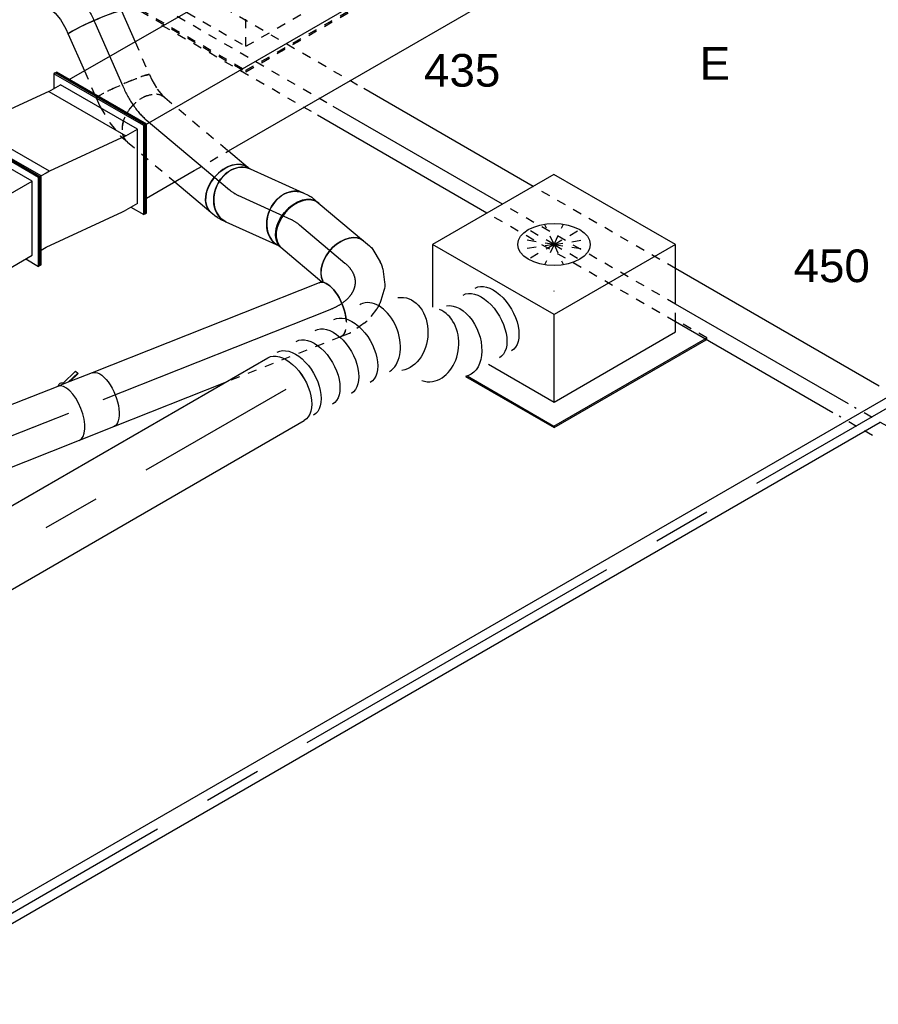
# Model space of a CAD drawing. Extents: x -329828 to 339781, y -55429 to 69176.
# Tile 46 of 140: x -44556 to -42192, y 30435 to 33146. Entities that reach past the tile are written whole.
import ezdxf
from ezdxf.enums import TextEntityAlignment as Align

# ---------------------------------------------------------------- set-up
doc = ezdxf.new("R2010")
doc.units = 0
doc.header["$LTSCALE"] = 50
doc.linetypes.add('CENTER2', pattern=[28.575, 19.05, -3.175, 3.175, -3.175])
doc.linetypes.add('STREEPJES', pattern=[0.1, 0.05, -0.05])
doc.layers.get('0').update_dxf_attribs({"linetype": 'CONTINUOUS'})
for name, color, linetype in [('EL6131--', 2, 'CONTINUOUS'), ('EM6131--', 1, 'CONTINUOUS'), ('WL524---_D', 153, 'CONTINUOUS'), ('WL524---_HARTLIJN', 8, 'CONTINUOUS'), ('WL570---_RETOUR', 112, 'CONTINUOUS'), ('WL570---_RETOUR_HL', 8, 'CONTINUOUS'), ('WL570---_RETOUR_RST', 2, 'CONTINUOUS'), ('WL570---_RETOUR_RST_HL', 1, 'CONTINUOUS'), ('WL570---_TOEVOER', 3, 'CONTINUOUS'), ('WL570---_TOEVOER_HL', 8, 'CONTINUOUS'), ('WL570---_TOEVOER_RST', 2, 'CONTINUOUS'), ('WL570---_TOEVOER_RST_HL', 1, 'CONTINUOUS'), ('WM570---_RETOUR_PR', 1, 'CONTINUOUS'), ('WM570---_RETOUR_RST_PR', 1, 'CONTINUOUS'), ('WM570---_TOEVOER_PR', 1, 'CONTINUOUS'), ('WM570---_TOEVOER_RST_PR', 1, 'CONTINUOUS')]:
    doc.layers.add(name, color=color, linetype=linetype)
doc.styles.add('BURO-018', font='ARIAL.TTF', dxfattribs={"height": 90})

# ---------------------------------------------------------------- blocks, each defined once
blk = doc.blocks.new('*U665')
at = {"color": 0, "linetype": 'STREEPJES', "ltscale": 10}
for p, q in [((645.5, 63.6, -10634.8), (750.9, 63.6, -10634.8)), ((1271.3, 63.6, -10634.8), (1870.7, 63.6, -10634.8)), ((2429, 63.6, -10634.8), (2925.7, 63.6, -10634.8)), ((621, 21.2, -10634.8), (726.4, 21.2, -10634.8)), ((1295.8, 21.2, -10634.8), (1846.2, 21.2, -10634.8)), ((2404.5, 21.2, -10634.8), (2901.2, 21.2, -10634.8)), ((1344.8, -63.6, -10634.8), (1797.2, -63.6, -10634.8)), ((2355.5, -63.6, -10634.8), (2852.2, -63.6, -10634.8))]:
    blk.add_line(p, q, dxfattribs=at)
at = {"color": 0, "ltscale": 10}
for p, q in [((770.9, 63.6, -10634.8), (1271.3, 63.6, -10634.8)), ((1870.7, 63.6, -10634.8), (2409, 63.6, -10634.8)), ((746.4, 21.2, -10634.8), (1295.8, 21.2, -10634.8)), ((1846.2, 21.2, -10634.8), (2384.5, 21.2, -10634.8)), ((697.4, -63.6, -10634.8), (1344.8, -63.6, -10634.8)), ((1797.2, -63.6, -10634.8), (2335.5, -63.6, -10634.8))]:
    blk.add_line(p, q, dxfattribs=at)
at = {"layer": 'EM6131--', "color": 1, "style": 'BURO-018'}
blk.add_attdef('POSNR', text='', height=90, dxfattribs=at).set_placement((0, 0), align=Align.MIDDLE)
blk = doc.blocks.new('*U811')
at = {"color": 0, "ltscale": 10}
for p, q in [((29.9, 25, -12496.9), (4684.6, 25, -12496.9)), ((29.9, -25, -12496.9), (3235.8, -25, -12496.9))]:
    blk.add_line(p, q, dxfattribs=at)
at = {"layer": 'WL524---_HARTLIJN', "linetype": 'CENTER2'}
blk.add_line((0, 0, -12496.9), (4705.3, 0, -12496.9), dxfattribs=at)
at = {"layer": 'WL524---_D', "color": 1, "style": 'BURO-018'}
blk.add_attdef('POSNR', text='', height=90, dxfattribs=at).set_placement((0, 0), align=Align.MIDDLE)
blk = doc.blocks.new('*U892')
at = {"color": 0, "ltscale": 10}
for p, q in [((-225.4, 278.6, -9741.9), (-311.7, 129, -9741.9)), ((160.8, 278.6, -9741.9), (-225.4, 278.6, -9741.9)), ((-32.3, -55.9, -9741.9), (-225.4, 278.6, -9741.9)), ((354, -55.9, -9741.9), (160.8, 278.6, -9741.9)), ((-328.7, -81.2, -9741.9), (-187.8, -325.3, -9741.9)), ((-152.7, -264.5, -9741.9), (-32.3, -55.9, -9741.9)), ((354, -55.9, -9741.9), (-32.3, -55.9, -9741.9)), ((271.9, -198, -9741.9), (354, -55.9, -9741.9)), ((-323.7, -82.7, -9741.9), (-185.8, -321.7, -9741.9)), ((-256.8, -84.1, -9741.9), (-152.7, -264.5, -9741.9)), ((233.5, -264.5, -9741.9), (247.4, -240.4, -9741.9)), ((-152.7, -264.5, -9741.9), (233.5, -264.5, -9741.9)), ((-185.8, -321.7, -9741.9), (-187.8, -325.3, -9741.9)), ((-187.8, -325.3, -9741.9), (296.4, -325.3, -9741.9)), ((-185.8, -321.7, -9741.9), (294.3, -321.7, -9741.9))]:
    blk.add_line(p, q, dxfattribs=at)
at = {"color": 8, "linetype": 'STREEPJES', "ltscale": 10}
for p, q in [((64.3, 111.4, -9741.9), (-11.9, 172.6, -9741.9)), ((64.3, 111.4, -9741.9), (23.5, 182.1, -9741.9)), ((64.3, 111.4, -9741.9), (69.8, 172.6, -9741.9)), ((64.3, 111.4, -9741.9), (-26.8, 146.7, -9741.9)), ((64.3, 111.4, -9741.9), (114.6, 146.7, -9741.9)), ((64.3, 111.4, -9741.9), (-17.4, 111.4, -9741.9)), ((64.3, 111.4, -9741.9), (14, 76, -9741.9)), ((64.3, 111.4, -9741.9), (58.8, 50.1, -9741.9)), ((64.3, 111.4, -9741.9), (105.1, 40.7, -9741.9)), ((64.3, 111.4, -9741.9), (140.5, 50.1, -9741.9)), ((64.3, 111.4, -9741.9), (155.4, 76, -9741.9)), ((64.3, 111.4, -9741.9), (145.9, 111.4, -9741.9)), ((247.4, -240.4, -9741.9), (271.9, -198, -9741.9)), ((300.1, -321.7, -9741.9), (250.3, -235.5, -9741.9)), ((294.3, -321.7, -9741.9), (300.1, -321.7, -9741.9)), ((296.4, -325.3, -9741.9), (298, -325.3, -9741.9)), ((298, -325.3, -9741.9), (300.1, -321.7, -9741.9))]:
    blk.add_line(p, q, dxfattribs=at)
at = {"color": 0, "ltscale": 10}
blk.add_ellipse((64.3, 111.4, -9741.9), major_axis=(86.6, -50), ratio=0.57735, dxfattribs=at)
at = {"layer": 'WL570---_TOEVOER_RST_HL', "linetype": 'CENTER2'}
blk.add_circle((0, 0, -9741.9), 0.075, dxfattribs=at)
at = {"layer": 'WL570---_TOEVOER_RST', "color": 1, "style": 'BURO-018'}
for tag in ['MC', 'Q']:
    blk.add_attdef(tag, text='', height=90, dxfattribs=at).set_placement((0, 0), align=Align.MIDDLE)
at = {"layer": 'WM570---_TOEVOER_RST_PR', "color": 1, "style": 'BURO-018'}
blk.add_attdef('POSNR', text='', height=90, dxfattribs=at).set_placement((0, 0), align=Align.MIDDLE)
blk = doc.blocks.new('*U900')
at = {"color": 0, "ltscale": 10}
for p, q in [((-225.4, 278.6, -8356.2), (-310.3, 131.5, -8356.2)), ((160.8, 278.6, -8356.2), (-225.4, 278.6, -8356.2)), ((-32.3, -55.9, -8356.2), (-225.4, 278.6, -8356.2)), ((354, -55.9, -8356.2), (160.8, 278.6, -8356.2)), ((-58.4, -101.1, -8356.2), (-32.3, -55.9, -8356.2)), ((354, -55.9, -8356.2), (-32.3, -55.9, -8356.2)), ((327.8, -101.1, -8356.2), (354, -55.9, -8356.2))]:
    blk.add_line(p, q, dxfattribs=at)
at = {"color": 8, "linetype": 'STREEPJES', "ltscale": 10}
for p, q in [((64.3, 111.4, -8356.2), (-11.9, 172.6, -8356.2)), ((64.3, 111.4, -8356.2), (23.5, 182.1, -8356.2)), ((64.3, 111.4, -8356.2), (69.8, 172.6, -8356.2)), ((64.3, 111.4, -8356.2), (-26.8, 146.7, -8356.2)), ((64.3, 111.4, -8356.2), (114.6, 146.7, -8356.2)), ((-310.3, 131.5, -8356.2), (-345.8, 70, -8356.2)), ((64.3, 111.4, -8356.2), (-17.4, 111.4, -8356.2)), ((64.3, 111.4, -8356.2), (14, 76, -8356.2)), ((64.3, 111.4, -8356.2), (58.8, 50.1, -8356.2)), ((64.3, 111.4, -8356.2), (105.1, 40.7, -8356.2)), ((64.3, 111.4, -8356.2), (140.5, 50.1, -8356.2)), ((64.3, 111.4, -8356.2), (155.4, 76, -8356.2)), ((64.3, 111.4, -8356.2), (145.9, 111.4, -8356.2)), ((-430.7, 95.5, -8356.2), (-428.7, 99, -8356.2)), ((-430.7, 95.5, -8356.2), (-187.8, -325.3, -8356.2)), ((-329, 99, -8356.2), (-428.7, 99, -8356.2)), ((-428.7, 99, -8356.2), (-185.8, -321.7, -8356.2)), ((-345.8, 70, -8356.2), (-152.7, -264.5, -8356.2)), ((-152.7, -264.5, -8356.2), (-58.4, -101.1, -8356.2)), ((233.5, -264.5, -8356.2), (327.8, -101.1, -8356.2)), ((300.1, -321.7, -8356.2), (250.3, -235.5, -8356.2)), ((-152.7, -264.5, -8356.2), (233.5, -264.5, -8356.2)), ((-185.8, -321.7, -8356.2), (-187.8, -325.3, -8356.2)), ((-187.8, -325.3, -8356.2), (298, -325.3, -8356.2)), ((-185.8, -321.7, -8356.2), (300.1, -321.7, -8356.2)), ((298, -325.3, -8356.2), (300.1, -321.7, -8356.2))]:
    blk.add_line(p, q, dxfattribs=at)
at = {"color": 0, "ltscale": 10}
blk.add_ellipse((64.3, 111.4, -8356.2), major_axis=(86.6, -50), ratio=0.57735, dxfattribs=at)
at = {"layer": 'WL570---_RETOUR_RST_HL', "linetype": 'CENTER2'}
blk.add_circle((0, 0, -8356.2), 0.075, dxfattribs=at)
at = {"layer": 'WL570---_RETOUR_RST', "color": 1, "style": 'BURO-018'}
for tag in ['MC', 'Q']:
    blk.add_attdef(tag, text='', height=90, dxfattribs=at).set_placement((0, 0), align=Align.MIDDLE)
at = {"layer": 'WM570---_RETOUR_RST_PR', "color": 1, "style": 'BURO-018'}
blk.add_attdef('POSNR', text='', height=90, dxfattribs=at).set_placement((0, 0), align=Align.MIDDLE)
blk = doc.blocks.new('*U912')
at = {"color": 0, "ltscale": 10}
for p, q in [((-10.2, 229.8, -9974), (-6.1, 229.8, -9974)), ((132.7, -17.7, -9974), (-10.2, 229.8, -9974)), ((136.8, -17.7, -9974), (-6.1, 229.8, -9974)), ((309.6, 229.8, -9974), (289.2, 194.5, -9974)), ((313.7, 229.8, -9974), (309.6, 229.8, -9974)), ((452.5, -17.7, -9974), (309.6, 229.8, -9974)), ((456.6, -17.7, -9974), (313.7, 229.8, -9974)), ((14.3, 194.5, -9974), (309.6, 194.5, -9974)), ((432.1, -17.7, -9974), (309.6, 194.5, -9974)), ((10.2, -229.8, -9974), (132.7, -17.7, -9974)), ((14.3, -229.8, -9974), (136.8, -17.7, -9974)), ((132.7, -17.7, -9974), (136.8, -17.7, -9974)), ((136.8, -17.7, -9974), (432.1, -17.7, -9974)), ((330, -194.5, -9974), (432.1, -17.7, -9974)), ((330, -229.8, -9974), (452.5, -17.7, -9974)), ((334.1, -229.8, -9974), (456.6, -17.7, -9974)), ((456.6, -17.7, -9974), (452.5, -17.7, -9974)), ((34.7, -194.5, -9974), (330, -194.5, -9974)), ((309.6, -194.5, -9974), (330, -229.8, -9974)), ((10.2, -229.8, -9974), (14.3, -229.8, -9974)), ((334.1, -229.8, -9974), (330, -229.8, -9974))]:
    blk.add_line(p, q, dxfattribs=at)
at = {"layer": 'WM570---_TOEVOER_PR', "color": 1, "style": 'BURO-018'}
blk.add_attdef('POSNR', text='', height=90, dxfattribs=at).set_placement((0, 0), align=Align.MIDDLE)
blk = doc.blocks.new('*U913')
at = {"color": 0, "ltscale": 10}
for p, q in [((-344.8, 229.8, -9508.4), (-340.7, 229.8, -9508.4)), ((-201.9, -17.7, -9508.4), (-344.8, 229.8, -9508.4)), ((-197.8, -17.7, -9508.4), (-340.7, 229.8, -9508.4)), ((-303.9, 194.5, -9508.4), (-320.3, 194.5, -9508.4)), ((-293.7, 194.5, -9508.4), (-303.9, 194.5, -9508.4)), ((-171.2, -17.7, -9508.4), (-293.7, 194.5, -9508.4)), ((-63.3, 173.2, -9508.4), (-293.7, 194.5, -9508.4)), ((-26.5, 208.6, -9508.4), (-46.9, 173.2, -9508.4)), ((-22.5, 208.6, -9508.4), (-26.5, 208.6, -9508.4)), ((116.4, -38.9, -9508.4), (-26.5, 208.6, -9508.4)), ((120.4, -38.9, -9508.4), (-22.5, 208.6, -9508.4)), ((-63.3, 173.2, -9508.4), (-26.5, 173.2, -9508.4)), ((-63.3, 173.2, -9508.4), (59.2, -38.9, -9508.4)), ((95.9, -38.9, -9508.4), (-26.5, 173.2, -9508.4)), ((-324.3, -229.8, -9508.4), (-201.9, -17.7, -9508.4)), ((-320.3, -229.8, -9508.4), (-197.8, -17.7, -9508.4)), ((-201.9, -17.7, -9508.4), (-197.8, -17.7, -9508.4)), ((-181.5, -17.7, -9508.4), (-197.8, -17.7, -9508.4)), ((-171.2, -17.7, -9508.4), (-181.5, -17.7, -9508.4)), ((59.2, -38.9, -9508.4), (-171.2, -17.7, -9508.4)), ((-6.1, -215.7, -9508.4), (95.9, -38.9, -9508.4)), ((-6.1, -251, -9508.4), (116.4, -38.9, -9508.4)), ((-2, -251, -9508.4), (120.4, -38.9, -9508.4)), ((59.2, -38.9, -9508.4), (95.9, -38.9, -9508.4)), ((120.4, -38.9, -9508.4), (116.4, -38.9, -9508.4)), ((-299.8, -194.5, -9508.4), (-283.5, -194.5, -9508.4)), ((-283.5, -194.5, -9508.4), (-53.1, -215.7, -9508.4)), ((-53.1, -215.7, -9508.4), (-42.9, -215.7, -9508.4)), ((-6.1, -215.7, -9508.4), (-42.9, -215.7, -9508.4)), ((-26.5, -215.7, -9508.4), (-6.1, -251, -9508.4)), ((-324.3, -229.8, -9508.4), (-320.3, -229.8, -9508.4)), ((-2, -251, -9508.4), (-6.1, -251, -9508.4))]:
    blk.add_line(p, q, dxfattribs=at)
at = {"layer": 'WM570---_TOEVOER_PR', "color": 1, "style": 'BURO-018'}
blk.add_attdef('POSNR', text='', height=90, dxfattribs=at).set_placement((0, 0), align=Align.MIDDLE)
blk = doc.blocks.new('*U989')
at = {"color": 0, "ltscale": 10}
for p, q in [((-49, 80, -9029.3), (-28.6, 80, -9029.3)), ((-23.3, 79.5, -9029.3), (22.1, 70.9, -9029.3)), ((23.9, 70.4, -9029.3), (22.1, 70.9, -9029.3)), ((23.9, 70.4, -9029.3), (71.2, 54, -9029.3)), ((71.2, 54, -9029.3), (71.5, 53.9, -9029.3)), ((71.5, 53.9, -9029.3), (94.7, 42.4, -9029.3)), ((-49, -80, -9029.3), (-41, -80, -9029.3)), ((-41, -80, -9029.3), (-18.3, -84.3, -9029.3)), ((-18.3, -84.3, -9029.3), (9.5, -93.9, -9029.3)), ((9.5, -93.9, -9029.3), (23.9, -101, -9029.3))]:
    blk.add_line(p, q, dxfattribs=at)
at = {"color": 0, "ltscale": 10, "extrusion": (-2.03355e-17, -2.34634e-16, -1)}
for centre, major_axis, ratio, start_param, end_param in [((-49, 0, -9029.3), (0, -80), 0.673008, 0, 3.141593), ((-33.5, 0, -9029.3), (7.5, 79.9), 0.593593, 6.227285, 6.339086)]:
    blk.add_ellipse(centre, major_axis=major_axis, ratio=ratio, start_param=start_param, end_param=end_param, dxfattribs=at)
at = {"color": 0, "ltscale": 10}
blk.add_ellipse((59.3, -29.3, -9029.3), major_axis=(-35.4, -71.7), ratio=0.067641, start_param=3.141593, end_param=6.283185, dxfattribs=at)
at = {"layer": 'WL570---_RETOUR_HL', "linetype": 'CENTER2', "extrusion": (-2.03355e-17, -2.34634e-16, -1)}
blk.add_ellipse((35, -100, -9029.3), major_axis=(-140.9, 75.9), ratio=0.462305, start_param=0.709042, end_param=1.49444, dxfattribs=at)
at = {"layer": 'WM570---_RETOUR_PR', "color": 1, "style": 'BURO-018'}
blk.add_attdef('POSNR', text='', height=90, dxfattribs=at).set_placement((0, 0), align=Align.MIDDLE)
blk = doc.blocks.new('*U990')
at = {"color": 0, "ltscale": 10}
for p, q in [((0, 80, -9033.7), (93.3, 80, -9033.7)), ((0, -80, -9033.7), (111, -80, -9033.7))]:
    blk.add_line(p, q, dxfattribs=at)
at = {"color": 8, "linetype": 'STREEPJES', "ltscale": 10}
for p, q in [((93.3, 80, -9033.7), (192.2, 80, -9033.7)), ((111, -80, -9033.7), (192.2, -80, -9033.7))]:
    blk.add_line(p, q, dxfattribs=at)
at = {"color": 0, "ltscale": 10, "extrusion": (-1.91291e-17, -1.12829e-16, -1)}
blk.add_ellipse((0, 0, -9033.7), major_axis=(0, -80), ratio=0.067641, start_param=0, end_param=3.141593, dxfattribs=at)
at = {"color": 8, "linetype": 'STREEPJES', "ltscale": 10}
blk.add_ellipse((192.2, 0, -9033.7), major_axis=(0, -80), ratio=0.067641, start_param=3.141593, end_param=6.283185, dxfattribs=at)
at = {"layer": 'WL570---_RETOUR_HL', "linetype": 'CENTER2'}
blk.add_line((0, 0, -9033.7), (192.2, 0, -9033.7), dxfattribs=at)
at = {"layer": 'WM570---_RETOUR_PR', "color": 1, "style": 'BURO-018'}
blk.add_attdef('POSNR', text='', height=90, dxfattribs=at).set_placement((0, 0), align=Align.MIDDLE)
blk = doc.blocks.new('*U991')
at = {"color": 8, "linetype": 'STREEPJES', "ltscale": 10}
for p, q in [((-50.2, 80, -9051.3), (-21, 83.7, -9051.3)), ((-21, 83.7, -9051.3), (1.3, 89.9, -9051.3)), ((1.3, 89.9, -9051.3), (8.5, 93.4, -9051.3)), ((-66.1, 80, -9051.3), (-50.2, 80, -9051.3)), ((61.1, -59.1, -9051.3), (79.4, -50, -9051.3)), ((-66.1, -80, -9051.3), (-40.3, -80, -9051.3)), ((-39.9, -80, -9051.3), (-40.3, -80, -9051.3)), ((-39.9, -80, -9051.3), (9.7, -73.7, -9051.3)), ((9.7, -73.7, -9051.3), (11.6, -73.3, -9051.3)), ((11.6, -73.3, -9051.3), (56.1, -61, -9051.3))]:
    blk.add_line(p, q, dxfattribs=at)
blk.add_ellipse((44, 21.7, -9051.3), major_axis=(35.4, -71.7), ratio=0.673008, start_param=3.141593, end_param=6.283185, dxfattribs=at)
at = {"color": 8, "linetype": 'STREEPJES', "ltscale": 10, "extrusion": (-2.54228e-17, 1.1138e-17, -1)}
for centre, major_axis, ratio, start_param, end_param in [((-66.1, 0, -9051.3), (0, -80), 0.067641, 0, 3.141593), ((30, 14.8, -9051.3), (28.6, -74.9), 0.593593, 6.227285, 6.339086)]:
    blk.add_ellipse(centre, major_axis=major_axis, ratio=ratio, start_param=start_param, end_param=end_param, dxfattribs=at)
at = {"layer": 'WL570---_RETOUR_HL', "linetype": 'CENTER2'}
blk.add_ellipse((-75.7, 74.2, -9051.3), major_axis=(-160, 5.7), ratio=0.462305, start_param=1.647152, end_param=2.43255, dxfattribs=at)
at = {"layer": 'WM570---_RETOUR_PR', "color": 1, "style": 'BURO-018'}
blk.add_attdef('POSNR', text='', height=90, dxfattribs=at).set_placement((0, 0), align=Align.MIDDLE)
blk = doc.blocks.new('*U997')
at = {"color": 0, "ltscale": 10}
for p, q in [((0, 80, -9644.1), (2.1, 80, -9644.1)), ((0, -80, -9644.1), (2.1, -80, -9644.1))]:
    blk.add_line(p, q, dxfattribs=at)
at = {"color": 0, "ltscale": 10, "extrusion": (-1.05121e-16, -2.33381e-16, -1)}
blk.add_ellipse((0, 0, -9644.1), major_axis=(0, -80), ratio=0.673008, start_param=0, end_param=3.141593, dxfattribs=at)
at = {"color": 0, "ltscale": 10}
blk.add_ellipse((2.1, 0, -9644.1), major_axis=(0, -80), ratio=0.673008, start_param=3.141593, end_param=6.283185, dxfattribs=at)
at = {"layer": 'WL570---_RETOUR_HL', "linetype": 'CENTER2'}
blk.add_line((0, 0, -9644.1), (2.1, 0, -9644.1), dxfattribs=at)
at = {"layer": 'WM570---_RETOUR_PR', "color": 1, "style": 'BURO-018'}
blk.add_attdef('POSNR', text='', height=90, dxfattribs=at).set_placement((0, 0), align=Align.MIDDLE)
blk = doc.blocks.new('*U998')
at = {"color": 8, "linetype": 'STREEPJES', "ltscale": 10}
for p, q in [((0, 80, -9095.9), (228.6, 80, -9095.9)), ((0, -80, -9095.9), (170.5, -80, -9095.9))]:
    blk.add_line(p, q, dxfattribs=at)
at = {"color": 0, "ltscale": 10}
for p, q in [((228.6, 80, -9095.9), (299.8, 80, -9095.9)), ((170.5, -80, -9095.9), (299.8, -80, -9095.9))]:
    blk.add_line(p, q, dxfattribs=at)
at = {"color": 8, "linetype": 'STREEPJES', "ltscale": 10, "extrusion": (-1.08526e-18, -7.34263e-17, -1)}
blk.add_ellipse((0, 0, -9095.9), major_axis=(0, -80), ratio=0.673008, start_param=0, end_param=3.141593, dxfattribs=at)
at = {"color": 0, "ltscale": 10}
blk.add_ellipse((299.8, 0, -9095.9), major_axis=(0, -80), ratio=0.673008, start_param=3.141593, end_param=6.283185, dxfattribs=at)
at = {"layer": 'WL570---_RETOUR_HL', "linetype": 'CENTER2'}
blk.add_line((0, 0, -9095.9), (299.8, 0, -9095.9), dxfattribs=at)
at = {"layer": 'WM570---_RETOUR_PR', "color": 1, "style": 'BURO-018'}
blk.add_attdef('POSNR', text='', height=90, dxfattribs=at).set_placement((0, 0), align=Align.MIDDLE)
blk = doc.blocks.new('*U999')
at = {"color": 0, "ltscale": 10}
for p, q in [((-15.6, 80, -9382.8), (-11, 80, -9382.8)), ((-11, 80, -9382.8), (-9.4, 80.5, -9382.8)), ((-15.6, -80, -9382.8), (4.9, -80, -9382.8)), ((16.9, -78.4, -9382.8), (33.7, -73.6, -9382.8))]:
    blk.add_line(p, q, dxfattribs=at)
at = {"color": 0, "ltscale": 10, "extrusion": (1.07149e-16, -1.27485e-16, -1)}
for centre, major_axis, ratio, start_param, end_param in [((-15.6, 0, -9382.8), (0, -80), 0.673008, 0, 3.141593), ((0, 0, -9382.8), (10.9, -79.6), 0.742815, 6.181623, 6.384748)]:
    blk.add_ellipse(centre, major_axis=major_axis, ratio=ratio, start_param=start_param, end_param=end_param, dxfattribs=at)
at = {"color": 0, "ltscale": 10}
blk.add_ellipse((12.2, 3.4, -9382.8), major_axis=(21.5, -77), ratio=0.799506, start_param=3.141593, end_param=6.283185, dxfattribs=at)
at = {"layer": 'WL570---_RETOUR_HL', "linetype": 'CENTER2'}
blk.add_ellipse((-99.6, 100, -9382.8), major_axis=(-140.8, 75.9), ratio=0.462305, start_param=2.43255, end_param=2.69435, dxfattribs=at)
at = {"layer": 'WM570---_RETOUR_PR', "color": 1, "style": 'BURO-018'}
blk.add_attdef('POSNR', text='', height=90, dxfattribs=at).set_placement((0, 0), align=Align.MIDDLE)
blk = doc.blocks.new('*U1000')
at = {"color": 0, "ltscale": 10}
for p, q in [((0, 80, -9399.7), (160.4, 80, -9399.7)), ((0, -80, -9399.7), (160.4, -80, -9399.7))]:
    blk.add_line(p, q, dxfattribs=at)
at = {"color": 0, "ltscale": 10, "extrusion": (-1.2636e-17, -5.73791e-18, -1)}
blk.add_ellipse((0, 0, -9399.7), major_axis=(0, -80), ratio=0.799506, start_param=0, end_param=3.141593, dxfattribs=at)
at = {"color": 0, "ltscale": 10}
blk.add_ellipse((160.4, 0, -9399.7), major_axis=(0, -80), ratio=0.799506, start_param=3.141593, end_param=6.283185, dxfattribs=at)
at = {"layer": 'WL570---_RETOUR_HL', "linetype": 'CENTER2'}
blk.add_line((0, 0, -9399.7), (160.4, 0, -9399.7), dxfattribs=at)
at = {"layer": 'WM570---_RETOUR_PR', "color": 1, "style": 'BURO-018'}
blk.add_attdef('POSNR', text='', height=90, dxfattribs=at).set_placement((0, 0), align=Align.MIDDLE)
blk = doc.blocks.new('*U1063')
at = {"color": 0, "ltscale": 10}
for p, q in [((-12.6, 80, -9629.9), (4.9, 80, -9629.9)), ((16.9, 78.4, -9629.9), (36.5, 72.8, -9629.9)), ((-12.6, -80, -9629.9), (-11, -80, -9629.9)), ((-11, -80, -9629.9), (-6.5, -81.2, -9629.9))]:
    blk.add_line(p, q, dxfattribs=at)
at = {"color": 0, "ltscale": 10, "extrusion": (-5.05441e-17, -2.29517e-17, -1)}
for centre, major_axis, ratio, start_param, end_param in [((-12.6, 0, -9629.9), (0, -80), 0.799506, 0, 3.141593), ((0, 0, -9629.9), (10.9, 79.6), 0.742815, 6.181623, 6.384748)]:
    blk.add_ellipse(centre, major_axis=major_axis, ratio=ratio, start_param=start_param, end_param=end_param, dxfattribs=at)
at = {"color": 0, "ltscale": 10}
blk.add_ellipse((15, -4.2, -9629.9), major_axis=(-21.5, -77), ratio=0.673008, start_param=3.141593, end_param=6.283185, dxfattribs=at)
at = {"layer": 'WL570---_RETOUR_HL', "linetype": 'CENTER2', "extrusion": (-5.05441e-17, -2.29517e-17, -1)}
blk.add_ellipse((69, -123.1, -9629.9), major_axis=(-115.2, 111), ratio=0.462305, start_param=0.447243, end_param=0.709042, dxfattribs=at)
at = {"layer": 'WM570---_RETOUR_PR', "color": 1, "style": 'BURO-018'}
blk.add_attdef('POSNR', text='', height=90, dxfattribs=at).set_placement((0, 0), align=Align.MIDDLE)
blk = doc.blocks.new('*U1064')
at = {"color": 0, "ltscale": 10}
for p, q in [((0, 80, -9644.1), (163.2, 80, -9644.1)), ((0, -80, -9644.1), (147.6, -80, -9644.1))]:
    blk.add_line(p, q, dxfattribs=at)
at = {"color": 0, "ltscale": 10, "extrusion": (-1.08848e-16, -1.64e-16, -1)}
blk.add_ellipse((0, 0, -9644.1), major_axis=(0, -80), ratio=0.673008, start_param=0, end_param=3.141593, dxfattribs=at)
at = {"color": 0, "ltscale": 10}
blk.add_ellipse((163.2, 0, -9644.1), major_axis=(0, -80), ratio=0.673008, start_param=3.141593, end_param=6.013306, dxfattribs=at)
at = {"layer": 'WL570---_RETOUR_HL', "linetype": 'CENTER2'}
blk.add_line((0, 0, -9644.1), (163.2, 0, -9644.1), dxfattribs=at)
at = {"layer": 'WM570---_RETOUR_PR', "color": 1, "style": 'BURO-018'}
blk.add_attdef('POSNR', text='', height=90, dxfattribs=at).set_placement((0, 0), align=Align.MIDDLE)
blk = doc.blocks.new('*U1065')
at = {"color": 0, "ltscale": 10}
for p, q in [((-118.3, 80, -9900.3), (-96.7, 80, -9900.3)), ((-83.2, 77.8, -9900.3), (-46.2, 65.5, -9900.3)), ((-28, 54.8, -9900.3), (-0.9, 30.2, -9900.3)), ((12.6, 10.9, -9900.3), (23.3, -15.1, -9900.3)), ((-133, -78.2, -9900.3), (-137.7, -86.9, -9900.3)), ((-132.7, -77.1, -9900.3), (-133, -78.2, -9900.3))]:
    blk.add_line(p, q, dxfattribs=at)
at = {"color": 8, "linetype": 'STREEPJES', "ltscale": 10}
for p, q in [((23.3, -15.1, -9900.3), (26.7, -23.6, -9900.3)), ((30.3, -41.5, -9900.3), (30.7, -82.1, -9900.3)), ((29.2, -92.8, -9900.3), (16.8, -136.2, -9900.3)), ((14.9, -141.1, -9900.3), (3.1, -162.8, -9900.3))]:
    blk.add_line(p, q, dxfattribs=at)
at = {"color": 0, "ltscale": 10, "extrusion": (2.52107e-17, -5.13249e-17, -1)}
for centre, major_axis, ratio, start_param, end_param in [((-118.3, 0, -9900.3), (0, -80), 0.673008, 0.269879, 3.141593), ((-102.8, 0, -9900.3), (12.9, 79.5), 0.724923, 6.165987, 6.400383), ((-59.1, -25, -9900.3), (66.1, 46.3), 0.808465, 6.101828, 6.464543)]:
    blk.add_ellipse(centre, major_axis=major_axis, ratio=ratio, start_param=start_param, end_param=end_param, dxfattribs=at)
at = {"color": 0, "ltscale": 10}
for centre, major_axis, ratio, start_param, end_param in [((-77.3, -8.5, -9900.3), (40.7, 69.6), 0.792906, 6.117872, 6.448498), ((-67.3, -124.9, -9900.3), (-70.4, 38), 0.462305, 4.40418, 6.283185)]:
    blk.add_ellipse(centre, major_axis=major_axis, ratio=ratio, start_param=start_param, end_param=end_param, dxfattribs=at)
at = {"color": 8, "linetype": 'STREEPJES', "ltscale": 10}
for centre, major_axis, ratio, start_param, end_param in [((-49.6, -48.2, -9900.3), (-79, -15.9), 0.771897, 2.994308, 3.288877), ((-67.3, -124.9, -9900.3), (-70.4, 38), 0.462305, 3.141593, 4.40418), ((-58.4, -108.5, -9900.3), (74.4, -30.2), 0.546392, 6.223839, 6.342532)]:
    blk.add_ellipse(centre, major_axis=major_axis, ratio=ratio, start_param=start_param, end_param=end_param, dxfattribs=at)
at = {"color": 8, "linetype": 'STREEPJES', "ltscale": 10, "extrusion": (2.52107e-17, -5.13249e-17, -1)}
blk.add_ellipse((-49.4, -76.7, -9900.3), major_axis=(79.7, -10.8), ratio=0.683101, start_param=6.185213, end_param=6.381158, dxfattribs=at)
at = {"layer": 'WL570---_RETOUR_HL', "linetype": 'CENTER2', "extrusion": (2.52107e-17, -5.13249e-17, -1)}
blk.add_ellipse((-185.6, -124.9, -9900.3), major_axis=(122.5, 102.9), ratio=0.57735, start_param=5.68129, end_param=7.252086, dxfattribs=at)
at = {"layer": 'WM570---_RETOUR_PR', "color": 1, "style": 'BURO-018'}
blk.add_attdef('POSNR', text='', height=90, dxfattribs=at).set_placement((0, 0), align=Align.MIDDLE)
blk = doc.blocks.new('*U1076')
at = {"color": 8, "linetype": 'STREEPJES', "ltscale": 10}
blk.add_line((0, 80, -9974.3), (343.7, 80, -9974.3), dxfattribs=at)
at = {"color": 0, "ltscale": 10}
for p, q in [((343.7, 80, -9974.3), (672.8, 80, -9974.3)), ((0, -80, -9974.3), (672.8, -80, -9974.3))]:
    blk.add_line(p, q, dxfattribs=at)
at = {"color": 8, "linetype": 'STREEPJES', "ltscale": 10, "extrusion": (-9.32716e-18, 6.34165e-17, -1)}
blk.add_ellipse((0, 0, -9974.3), major_axis=(0, -80), ratio=0.462305, start_param=1.879005, end_param=3.141593, dxfattribs=at)
at = {"color": 0, "ltscale": 10, "extrusion": (-9.32716e-18, 6.34165e-17, -1)}
blk.add_ellipse((0, 0, -9974.3), major_axis=(0, -80), ratio=0.462305, start_param=0, end_param=1.879005, dxfattribs=at)
at = {"layer": 'WL570---_RETOUR_HL', "linetype": 'CENTER2'}
blk.add_line((0, 0, -9974.3), (672.8, 0, -9974.3), dxfattribs=at)
at = {"layer": 'WM570---_RETOUR_PR', "color": 1, "style": 'BURO-018'}
blk.add_attdef('POSNR', text='', height=90, dxfattribs=at).set_placement((0, 0), align=Align.MIDDLE)
blk = doc.blocks.new('*U1077')
at = {"color": 2, "ltscale": 10}
for p, q in [((-50.8, 80, -10351.5), (50.8, 80, -10351.5)), ((-50.8, -80, -10351.5), (32.3, -80, -10351.5)), ((-14.5, -92, -10351.5), (14.7, -80, -10351.5)), ((19.4, -80, -10351.5), (-14, -93.8, -10351.5)), ((32.3, -80, -10351.5), (33.7, -82.7, -10351.5)), ((32.3, -80, -10351.5), (50.8, -80, -10351.5)), ((-14, -93.8, -10351.5), (-14.5, -92, -10351.5)), ((-10.2, -100.7, -10351.5), (-14, -93.8, -10351.5)), ((33.7, -82.6, -10351.5), (-10.2, -100.7, -10351.5))]:
    blk.add_line(p, q, dxfattribs=at)
at = {"color": 2, "ltscale": 10, "extrusion": (-4.09296e-17, -1.03202e-16, -1)}
for centre, major_axis, ratio, start_param in [((-50.8, 0, -10351.5), (0, -80), 0.462305, 0), ((42.1, -78.1, -10351.5), (8.4, 4.53), 0.673008, 0.935956)]:
    blk.add_ellipse(centre, major_axis=major_axis, ratio=ratio, start_param=start_param, end_param=3.141593, dxfattribs=at)
at = {"color": 2, "ltscale": 10}
blk.add_ellipse((50.8, 0, -10351.5), major_axis=(0, -80), ratio=0.462305, start_param=3.141593, end_param=6.283185, dxfattribs=at)
at = {"layer": 'WL570---_RETOUR', "color": 1, "style": 'BURO-018'}
blk.add_attdef('I', text='', height=90, dxfattribs=at).set_placement((0, 0), align=Align.MIDDLE)
at = {"layer": 'WM570---_RETOUR_PR', "color": 1, "style": 'BURO-018'}
blk.add_attdef('POSNR', text='', height=90, dxfattribs=at).set_placement((0, 0), align=Align.MIDDLE)
blk = doc.blocks.new('*U1078')
at = {"color": 0, "ltscale": 10}
for p, q in [((0, 80, -10378), (954, 80, -10378)), ((0, -80, -10378), (954, -80, -10378))]:
    blk.add_line(p, q, dxfattribs=at)
for start_param, end_param in [(3.141593, 6.283185), (0, 3.141593)]:
    blk.add_ellipse((954, 0, -10378), major_axis=(0, -80), ratio=0.462305, start_param=start_param, end_param=end_param, dxfattribs=at)
at = {"layer": 'WL570---_RETOUR_HL', "linetype": 'CENTER2'}
blk.add_line((0, 0, -10378), (954, 0, -10378), dxfattribs=at)
at = {"layer": 'WM570---_RETOUR_PR', "color": 1, "style": 'BURO-018'}
blk.add_attdef('POSNR', text='', height=90, dxfattribs=at).set_placement((0, 0), align=Align.MIDDLE)
blk = doc.blocks.new('*U1089')
at = {"color": 0, "ltscale": 10}
for p, q in [((-10.2, 229.8, -9491.1), (-6.1, 229.8, -9491.1)), ((132.7, -17.7, -9491.1), (-10.2, 229.8, -9491.1)), ((136.8, -17.7, -9491.1), (-6.1, 229.8, -9491.1)), ((2801.6, 229.8, -9491.1), (2781.2, 194.5, -9491.1)), ((2805.7, 229.8, -9491.1), (2801.6, 229.8, -9491.1)), ((2944.5, -17.7, -9491.1), (2801.6, 229.8, -9491.1)), ((2948.5, -17.7, -9491.1), (2805.7, 229.8, -9491.1)), ((14.3, 194.5, -9491.1), (2801.6, 194.5, -9491.1)), ((2924.1, -17.7, -9491.1), (2801.6, 194.5, -9491.1)), ((10.2, -229.8, -9491.1), (132.7, -17.7, -9491.1)), ((14.3, -229.8, -9491.1), (136.8, -17.7, -9491.1)), ((132.7, -17.7, -9491.1), (136.8, -17.7, -9491.1)), ((136.8, -17.7, -9491.1), (2924.1, -17.7, -9491.1)), ((2822, -194.5, -9491.1), (2924.1, -17.7, -9491.1)), ((2822, -229.8, -9491.1), (2944.5, -17.7, -9491.1)), ((2826.1, -229.8, -9491.1), (2948.5, -17.7, -9491.1)), ((2948.5, -17.7, -9491.1), (2944.5, -17.7, -9491.1)), ((34.7, -194.5, -9491.1), (187, -194.5, -9491.1)), ((295.4, -194.5, -9491.1), (2500.5, -194.5, -9491.1)), ((2685.2, -194.5, -9491.1), (2822, -194.5, -9491.1)), ((2801.6, -194.5, -9491.1), (2822, -229.8, -9491.1)), ((10.2, -229.8, -9491.1), (14.3, -229.8, -9491.1)), ((2826.1, -229.8, -9491.1), (2822, -229.8, -9491.1))]:
    blk.add_line(p, q, dxfattribs=at)
at = {"color": 8, "linetype": 'STREEPJES', "ltscale": 10}
for p, q in [((187, -194.5, -9491.1), (295.4, -194.5, -9491.1)), ((2500.5, -194.5, -9491.1), (2685.2, -194.5, -9491.1))]:
    blk.add_line(p, q, dxfattribs=at)
at = {"layer": 'WM570---_TOEVOER_PR', "color": 1, "style": 'BURO-018'}
blk.add_attdef('POSNR', text='', height=90, dxfattribs=at).set_placement((0, 0), align=Align.MIDDLE)
blk = doc.blocks.new('*U1124')
at = {"color": 0, "ltscale": 10, "extrusion": (-4.26297e-17, -1.03585e-16, -1)}
for centre, major_axis, ratio, start_param, end_param in [((0, 0, -10439.8), (0, 100), 0.57735, 0, 3.141593), ((30, 0, -10439.8), (0, 100), 0.57735, 0, 3.141593), ((89.9, 0, -10439.8), (0, 100), 0.57735, 0, 3.141593), ((149.9, 0, -10439.8), (0, 100), 0.57735, 0, 3.141593), ((209.8, 0, -10439.8), (0, 100), 0.57735, 0, 3.141593), ((347.4, -25.3, -10439.8), (-58.6, -82.6), 0.760713, 2.949668, 6.09126), ((471.4, -119.2, -10439.8), (-18.4, -99.3), 0.657853, 3.263057, 6.40465), ((551.7, -119.2, -10439.8), (0, 100), 0.57735, 0, 3.141593), ((590.1, -119.2, -10439.8), (0, 100), 0.57735, 0, 3.141593)]:
    blk.add_ellipse(centre, major_axis=major_axis, ratio=ratio, start_param=start_param, end_param=end_param, dxfattribs=at)
at = {"color": 0, "ltscale": 10}
for centre, major_axis, ratio, start_param, end_param in [((281.6, 0, -10439.8), (18.4, 99.3), 0.657853, 3.263057, 6.161721), ((281.6, 0, -10439.8), (18.4, 99.3), 0.657853, 6.161721, 6.40465), ((405.6, -93.9, -10439.8), (-58.6, -82.6), 0.760713, 0.191925, 2.949668), ((405.6, -93.9, -10439.8), (-58.6, -82.6), 0.760713, 6.09126, 6.47511)]:
    blk.add_ellipse(centre, major_axis=major_axis, ratio=ratio, start_param=start_param, end_param=end_param, dxfattribs=at)
at = {"layer": 'WM570---_TOEVOER_PR', "color": 1, "style": 'BURO-018'}
blk.add_attdef('POSNR', text='', height=90, dxfattribs=at).set_placement((0, 0), align=Align.MIDDLE)
blk = doc.blocks.new('*U1126')
at = {"color": 0, "ltscale": 10}
for p, q in [((0, 100, -11764.7), (1873.8, 100, -11764.7)), ((0, -100, -11764.7), (1873.8, -100, -11764.7))]:
    blk.add_line(p, q, dxfattribs=at)
blk.add_ellipse((0, 0, -11764.7), major_axis=(0, 100), ratio=0.57735, start_param=3.141593, end_param=6.283185, dxfattribs=at)
at = {"color": 0, "ltscale": 10, "extrusion": (-4.26297e-17, -1.03585e-16, -1)}
blk.add_ellipse((1873.8, 0, -11764.7), major_axis=(0, 100), ratio=0.57735, start_param=0, end_param=3.141593, dxfattribs=at)
at = {"layer": 'WL570---_TOEVOER_HL', "linetype": 'CENTER2'}
blk.add_line((0, 0, -11764.7), (1873.8, 0, -11764.7), dxfattribs=at)
at = {"layer": 'WM570---_TOEVOER_PR', "color": 1, "style": 'BURO-018'}
blk.add_attdef('POSNR', text='', height=90, dxfattribs=at).set_placement((0, 0), align=Align.MIDDLE)

msp = doc.modelspace()

# ---------------------------------------------------------------- block references
at = {"layer": 'EL6131--', "rotation": 149.9999999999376}
msp.add_blockref('*U665', (-41617.7, 31733.7, 10634.8), dxfattribs=at)
at = {"layer": 'WL524---_D', "rotation": 30.00000000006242}
msp.add_blockref('*U811', (-45001.5, 30441.4, 12496.9), dxfattribs=at)
at = {"layer": 'WL570---_RETOUR'}
for name, p, rotation in [('*U989', (-44375.7, 33199.6, 9029.3), 319.9533862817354), ('*U990', (-44349.2, 33139, 9033.7), 293.6586744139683), ('*U991', (-44245.5, 32902.4, 9051.3), 293.6586744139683), ('*U998', (-44207.9, 32870.8, 9095.9), 319.9533862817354), ('*U999', (-43966.5, 32667.9, 9382.8), 319.9533862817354), ('*U1000', (-43955, 32662.7, 9399.7), 335.5776152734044), ('*U1063', (-43797.5, 32591.2, 9629.9), 335.5776152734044), ('*U997', (-43785.6, 32581.1, 9644.1), 319.9533862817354), ('*U1064', (-43785.6, 32581.1, 9644.1), 319.9533862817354), ('*U1065', (-43570, 32400, 9900.3), 319.9533862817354), ('*U1076', (-43701.9, 32347.7, 9974.3), 201.6330533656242), ('*U1077', (-44374.6, 32080.9, 10351.5), 201.6330533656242), ('*U1078', (-44421.7, 32062.2, 10378), 201.6330533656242)]:
    msp.add_blockref(name, p, dxfattribs=dict(at, rotation=rotation))
at = {"layer": 'WL570---_RETOUR_RST'}
ref = msp.add_blockref('*U900', (-43933.5, 33378.5, 8356.2), dxfattribs=dict(at, rotation=30.00000000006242))
ref.add_attrib('Q', '435', dxfattribs={"color": 1, "height": 90, "style": 'BURO-018'}).set_placement((-43337.8, 33007), align=Align.MIDDLE)
ref.add_attrib('MC', 'F', dxfattribs={"color": 1, "height": 90, "style": 'BURO-018'}).set_placement((-43337.8, 33750), align=Align.MIDDLE)
at = {"layer": 'WL570---_TOEVOER', "rotation": 30.00000000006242}
for name, p in [('*U1089', (-44334.5, 32805.7, 9491.1)), ('*U913', (-44334.5, 32830.2, 9508.4)), ('*U912', (-44904.8, 32501, 9974)), ('*U1124', (-43822.8, 32128.8, 10439.8)), ('*U1126', (-45445.6, 31191.9, 11764.7))]:
    msp.add_blockref(name, p, dxfattribs=at)
at = {"layer": 'WL570---_TOEVOER_RST'}
ref = msp.add_blockref('*U892', (-43085, 32398.7, 9741.9), dxfattribs=dict(at, rotation=30.00000000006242))
ref.add_attrib('Q', '450', dxfattribs={"color": 1, "height": 90, "style": 'BURO-018'}).set_placement((-42320.5, 32468.6), align=Align.MIDDLE)
ref.add_attrib('MC', 'E', dxfattribs={"color": 1, "height": 90, "style": 'BURO-018'}).set_placement((-42642.2, 33025.9), align=Align.MIDDLE)

doc.saveas('drawing.dxf')
